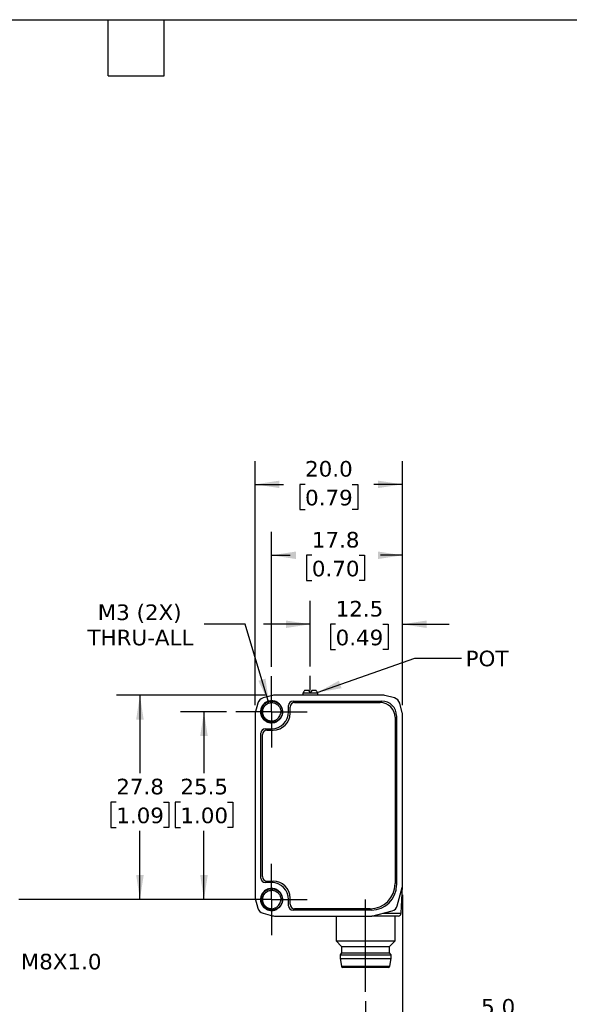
# Model space of a CAD drawing. Header units: millimetres. Extents: x 6 to 273, y 6 to 210.
# Tile 3 of 4: x 124 to 198, y 76 to 210. Entities that reach past the tile are written whole.
import ezdxf

# ---------------------------------------------------------------- set-up
doc = ezdxf.new("R2010")
doc.units = ezdxf.units.MM
doc.linetypes.add('SLD-Center', pattern=[19.05, 15.24, -1.27, 1.27, -1.27])
doc.linetypes.add('SLD-Solid', pattern=[0])
doc.layers.add('CENTER', color=40, linetype='SLD-Center')
doc.layers.add('DIMENSIONS', color=140, linetype='SLD-Solid', lineweight=25)
doc.layers.add('TEXT', color=140, linetype='SLD-Solid', lineweight=25)
doc.styles.add('SLDTEXTSTYLE1', font='VERDANA.TTF')
doc.styles.get("Standard").update_dxf_attribs({"font": 'VERDANA.TTF'})
doc.dimstyles.new('SLDDIMSTYLE0', dxfattribs={"dimtxt": 2.158008, "dimasz": 3.302, "dimexe": 0, "dimexo": 0.0625, "dimgap": 0.539502, "dimtad": 0, "dimtih": 1, "dimtoh": 1, "dimrnd": 1e-09, "dimzin": 4, "dimdsep": 46, "dimtxsty": 'SLDTEXTSTYLE1', "dimsah": 1, "dimcen": 0.09, "dimadec": 0, "dimazin": 1, "dimtfac": 1, "dimtmove": 0, "dimatfit": 0, "dimfxl": 0, "dimfrac": 2, "dimtolj": 1, "dimtzin": 12, "dimarcsym": 0})
doc.dimstyles.new('SLDDIMSTYLE1', dxfattribs={"dimtxt": 2.158008, "dimasz": 3.302, "dimexe": 0, "dimexo": 0.0625, "dimgap": 0.539502, "dimtad": 0, "dimtih": 1, "dimtoh": 1, "dimrnd": 1e-09, "dimzin": 12, "dimdsep": 46, "dimtxsty": 'SLDTEXTSTYLE1', "dimsah": 1, "dimcen": 0.09, "dimadec": 0, "dimazin": 3, "dimtfac": 1, "dimtmove": 0, "dimatfit": 0, "dimfxl": 0, "dimfrac": 2, "dimtolj": 1, "dimtzin": 12, "dimarcsym": 0})
doc.dimstyles.new('SLDDIMSTYLE2', dxfattribs={"dimtxt": 2.158008, "dimasz": 3.302, "dimexe": 0, "dimexo": 0.0625, "dimgap": 0.539502, "dimtad": 0, "dimtih": 1, "dimtoh": 1, "dimrnd": 1e-09, "dimzin": 12, "dimdsep": 46, "dimtxsty": 'SLDTEXTSTYLE1', "dimsah": 1, "dimcen": 0.09, "dimadec": 0, "dimazin": 3, "dimtfac": 1, "dimtofl": 0, "dimtmove": 0, "dimatfit": 3, "dimfxl": 0, "dimfrac": 2, "dimtolj": 1, "dimtzin": 12, "dimarcsym": 0})
doc.dimstyles.new('SLDDIMSTYLE3', dxfattribs={"dimtxt": 2.158008, "dimasz": 3.302, "dimexe": 0, "dimexo": 0.0625, "dimgap": 0.539502, "dimtad": 0, "dimtih": 1, "dimtoh": 1, "dimrnd": 1e-09, "dimzin": 12, "dimdsep": 46, "dimtxsty": 'SLDTEXTSTYLE1', "dimsah": 1, "dimcen": 0, "dimadec": 0, "dimazin": 3, "dimtfac": 1, "dimtofl": 0, "dimtmove": 0, "dimatfit": 3, "dimfxl": 0, "dimfrac": 2, "dimtolj": 1, "dimtzin": 12, "dimarcsym": 0})
doc.dimstyles.new('SLDDIMSTYLE4', dxfattribs={"dimtxt": 2.158008, "dimasz": 3.302, "dimexe": 0, "dimexo": 0.0625, "dimgap": 0.539502, "dimtad": 0, "dimtih": 1, "dimtoh": 1, "dimrnd": 1e-09, "dimzin": 4, "dimdsep": 46, "dimtxsty": 'SLDTEXTSTYLE1', "dimsah": 1, "dimcen": 0.09, "dimadec": 0, "dimazin": 1, "dimtfac": 1, "dimtofl": 0, "dimtmove": 0, "dimatfit": 3, "dimfxl": 0, "dimfrac": 2, "dimtolj": 1, "dimtzin": 12, "dimarcsym": 0})
doc.dimstyles.new('SLDDIMSTYLE5', dxfattribs={"dimtxt": 0.18, "dimasz": 3.302, "dimexe": 0, "dimexo": 0.0625, "dimgap": 0, "dimtad": 0, "dimtih": 1, "dimtoh": 1, "dimdec": 0, "dimrnd": 1e-09, "dimzin": 0, "dimdsep": 46, "dimtxsty": 'Standard', "dimsah": 1, "dimcen": 0.09, "dimadec": 0, "dimazin": 0, "dimtfac": 3.302, "dimtdec": 0, "dimtofl": 0, "dimtmove": 0, "dimatfit": 3, "dimfxl": 0, "dimfrac": 2, "dimtolj": 1, "dimtzin": 0, "dimarcsym": 0})

# ---------------------------------------------------------------- blocks, each defined once
blk = doc.blocks.new('_D')
at = {"layer": 'DIMENSIONS'}
for p, q in [((175.82, 90.63), (175.82, 70.14)), ((170.82, 76.19), (170.82, 70.14)), ((170.82, 73.32), (164.47, 73.32)), ((175.82, 73.32), (182.69, 73.32)), ((185.61, 73.32), (184.89, 73.32)), ((184.89, 73.32), (184.89, 69.89)), ((192.02, 73.32), (192.75, 73.32)), ((192.75, 73.32), (192.75, 69.89)), ((184.89, 69.89), (185.61, 69.89)), ((192.75, 69.89), (192.02, 69.89))]:
    blk.add_line(p, q, dxfattribs=at)
for points in [[(170.82, 73.32), (167.52, 73.82), (167.52, 72.81)], [(175.82, 73.32), (179.12, 72.81), (179.12, 73.82)]]:
    blk.add_solid(points, dxfattribs=at)
at = {"layer": 'DIMENSIONS', "char_height": 2.117, "attachment_point": 1, "style": 'SLDTEXTSTYLE1'}
for s, insert in [('5.0', (186.51, 76.49)), ('0.20', (185.61, 72.57))]:
    blk.add_mtext(s, dxfattribs=dict(at, insert=insert))
blk = doc.blocks.new('_D_3')
at = {"layer": 'DIMENSIONS'}
for p, q in [((163.32, 121.69), (163.32, 130.59)), ((175.82, 116.41), (175.82, 130.59)), ((163.32, 127.41), (156.97, 127.41)), ((166.76, 127.41), (166.04, 127.41)), ((166.04, 127.41), (166.04, 123.98)), ((173.18, 127.41), (173.9, 127.41)), ((173.9, 127.41), (173.9, 123.98)), ((175.82, 127.41), (182.17, 127.41)), ((166.04, 123.98), (166.76, 123.98)), ((173.9, 123.98), (173.18, 123.98))]:
    blk.add_line(p, q, dxfattribs=at)
for points in [[(163.32, 127.41), (160.02, 127.92), (160.02, 126.9)], [(175.82, 127.41), (179.12, 126.9), (179.12, 127.92)]]:
    blk.add_solid(points, dxfattribs=at)
at = {"layer": 'DIMENSIONS', "char_height": 2.117, "attachment_point": 1, "style": 'SLDTEXTSTYLE1'}
for s, insert in [('12.5', (166.76, 130.58)), ('0.49', (166.76, 126.67))]:
    blk.add_mtext(s, dxfattribs=dict(at, insert=insert))
blk = doc.blocks.new('_D_4')
at = {"layer": 'DIMENSIONS'}
for p, q in [((154.47, 127.41), (148.91, 127.41)), ((157.71, 116.71), (154.47, 127.41))]:
    blk.add_line(p, q, dxfattribs=at)
blk.add_solid([(157.71, 116.71), (157.24, 120.02), (156.27, 119.73)], dxfattribs=at)
at = {"layer": 'DIMENSIONS', "char_height": 2.117, "attachment_point": 1, "style": 'SLDTEXTSTYLE1'}
for s, insert in [('M3 (2X)', (134.47, 130.1)), ('THRU-ALL', (133.08, 126.67))]:
    blk.add_mtext(s, dxfattribs=dict(at, insert=insert))
blk = doc.blocks.new('_D_5')
at = {"layer": 'DIMENSIONS'}
for p, q in [((158.07, 121.63), (158.07, 139.96)), ((175.82, 116.41), (175.82, 139.96)), ((158.07, 136.78), (160.61, 136.78)), ((163.53, 136.78), (162.81, 136.78)), ((162.81, 136.78), (162.81, 133.35)), ((169.95, 136.78), (170.67, 136.78)), ((170.67, 136.78), (170.67, 133.35)), ((175.82, 136.78), (172.87, 136.78)), ((162.81, 133.35), (163.53, 133.35)), ((170.67, 133.35), (169.95, 133.35))]:
    blk.add_line(p, q, dxfattribs=at)
for points in [[(158.07, 136.78), (161.37, 136.27), (161.37, 137.29)], [(175.82, 136.78), (172.52, 137.29), (172.52, 136.27)]]:
    blk.add_solid(points, dxfattribs=at)
at = {"layer": 'DIMENSIONS', "char_height": 2.117, "attachment_point": 1, "style": 'SLDTEXTSTYLE1'}
for s, insert in [('17.8', (163.53, 139.95)), ('0.70', (163.53, 136.04))]:
    blk.add_mtext(s, dxfattribs=dict(at, insert=insert))
blk = doc.blocks.new('_D_6')
at = {"layer": 'DIMENSIONS'}
for p, q in [((155.82, 116.41), (155.82, 149.59)), ((175.82, 116.41), (175.82, 149.59)), ((155.82, 146.42), (159.68, 146.42)), ((162.61, 146.42), (161.88, 146.42)), ((161.88, 146.42), (161.88, 142.99)), ((169.02, 146.42), (169.75, 146.42)), ((169.75, 146.42), (169.75, 142.99)), ((175.82, 146.42), (171.95, 146.42)), ((161.88, 142.99), (162.61, 142.99)), ((169.75, 142.99), (169.02, 142.99))]:
    blk.add_line(p, q, dxfattribs=at)
for points in [[(155.82, 146.42), (159.12, 145.91), (159.12, 146.92)], [(175.82, 146.42), (172.52, 146.92), (172.52, 145.91)]]:
    blk.add_solid(points, dxfattribs=at)
at = {"layer": 'DIMENSIONS', "char_height": 2.117, "attachment_point": 1, "style": 'SLDTEXTSTYLE1'}
for s, insert in [('20.0', (162.61, 149.59)), ('0.79', (162.61, 145.68))]:
    blk.add_mtext(s, dxfattribs=dict(at, insert=insert))
blk = doc.blocks.new('_D_7')
at = {"layer": 'DIMENSIONS'}
for p, q in [((151.96, 115.52), (145.72, 115.52)), ((148.89, 115.52), (148.89, 107.16)), ((145.69, 103.24), (144.96, 103.24)), ((144.96, 103.24), (144.96, 99.81)), ((152.1, 103.24), (152.82, 103.24)), ((152.82, 103.24), (152.82, 99.81)), ((144.96, 99.81), (145.69, 99.81)), ((148.89, 90.02), (148.89, 99.33)), ((152.82, 99.81), (152.1, 99.81)), ((151.96, 90.02), (145.72, 90.02))]:
    blk.add_line(p, q, dxfattribs=at)
for points in [[(148.89, 115.52), (148.38, 112.21), (149.4, 112.21)], [(148.89, 90.02), (149.4, 93.32), (148.38, 93.32)]]:
    blk.add_solid(points, dxfattribs=at)
at = {"layer": 'DIMENSIONS', "char_height": 2.117, "attachment_point": 1, "style": 'SLDTEXTSTYLE1'}
for s, insert in [('25.5', (145.69, 106.42)), ('1.00', (145.69, 102.5))]:
    blk.add_mtext(s, dxfattribs=dict(at, insert=insert))
blk = doc.blocks.new('_D_8')
at = {"layer": 'DIMENSIONS'}
for p, q in [((157.18, 117.77), (137.02, 117.77)), ((140.2, 117.77), (140.2, 107.16)), ((136.99, 103.24), (136.27, 103.24)), ((136.27, 103.24), (136.27, 99.81)), ((143.41, 103.24), (144.13, 103.24)), ((144.13, 103.24), (144.13, 99.81)), ((136.27, 99.81), (136.99, 99.81)), ((140.2, 90.02), (140.2, 99.33)), ((144.13, 99.81), (143.41, 99.81)), ((151.96, 90.02), (137.02, 90.02))]:
    blk.add_line(p, q, dxfattribs=at)
for points in [[(140.2, 117.77), (139.69, 114.46), (140.71, 114.46)], [(140.2, 90.02), (140.71, 93.32), (139.69, 93.32)]]:
    blk.add_solid(points, dxfattribs=at)
at = {"layer": 'DIMENSIONS', "char_height": 2.117, "attachment_point": 1, "style": 'SLDTEXTSTYLE1'}
for s, insert in [('27.8', (136.99, 106.42)), ('1.09', (136.99, 102.5))]:
    blk.add_mtext(s, dxfattribs=dict(at, insert=insert))
blk = doc.blocks.new('SW_CENTERMARKSYMBOL_0')
at = {"layer": 'CENTER', "color": 0}
for p, q in [((0, 2.54), (0, 4.84)), ((0, 0), (0, 2.54)), ((-2.54, 0), (-4.84, 0)), ((0, 0), (-2.54, 0)), ((0, 0), (0, -2.54)), ((0, 0), (2.54, 0)), ((2.54, 0), (4.84, 0)), ((0, -2.54), (0, -4.84))]:
    blk.add_line(p, q, dxfattribs=at)
blk = doc.blocks.new('SW_CENTERMARKSYMBOL_1')
at = {"layer": 'CENTER', "color": 0}
for p, q in [((0, 2.54), (0, 4.84)), ((0, 0), (0, 2.54)), ((-2.54, 0), (-4.84, 0)), ((0, 0), (-2.54, 0)), ((0, 0), (0, -2.54)), ((0, 0), (2.54, 0)), ((2.54, 0), (4.84, 0)), ((0, -2.54), (0, -4.84))]:
    blk.add_line(p, q, dxfattribs=at)

msp = doc.modelspace()

# ---------------------------------------------------------------- linework, layer by layer
for p, q in [((158.198, 117.733), (156.908, 117.393)), ((173.193, 117.766), (158.453, 117.766)), ((162.346, 118.086), (162.323, 118.041)), ((162.323, 118.041), (162.323, 117.766)), ((164.323, 118.041), (162.323, 118.041)), ((163.133, 118.416), (162.535, 118.416)), ((163.323, 118.086), (163.133, 118.416)), ((163.513, 118.416), (163.323, 118.086)), ((164.11, 118.416), (163.513, 118.416)), ((164.323, 118.041), (164.3, 118.086)), ((164.323, 117.766), (164.323, 118.041)), ((174.738, 117.393), (173.448, 117.733)), ((156.196, 116.681), (155.856, 115.391)), ((160.973, 116.966), (173.023, 116.966)), ((161.173, 116.766), (172.823, 116.766)), ((175.79, 115.391), (175.45, 116.681)), ((155.823, 115.136), (155.823, 90.396)), ((156.573, 115.516), (156.751, 115.516)), ((159.546, 115.516), (159.315, 115.516)), ((160.373, 115.516), (160.373, 116.366)), ((160.573, 115.316), (160.573, 116.166)), ((175.823, 91.896), (175.823, 115.136)), ((174.823, 114.766), (174.823, 92.166)), ((175.023, 114.966), (175.023, 91.966)), ((156.623, 92.916), (156.623, 112.616)), ((156.823, 93.116), (156.823, 112.416)), ((157.223, 113.216), (158.073, 113.216)), ((157.423, 113.016), (158.273, 113.016)), ((158.073, 92.316), (157.223, 92.316)), ((157.423, 92.516), (158.273, 92.516)), ((175.129, 89.168), (175.789, 91.638)), ((175.642, 88.147), (175.818, 91.8)), ((155.856, 90.142), (156.196, 88.852)), ((156.573, 90.016), (156.751, 90.016)), ((159.546, 90.016), (159.315, 90.016)), ((160.373, 89.166), (160.373, 90.016)), ((160.573, 89.366), (160.573, 90.216)), ((171.623, 88.566), (160.973, 88.566)), ((171.423, 88.766), (161.173, 88.766)), ((171.693, 87.766), (174.409, 88.457)), ((156.908, 88.139), (158.198, 87.799)), ((158.453, 87.766), (171.693, 87.766)), ((166.823, 87.766), (166.823, 84.38)), ((173.19, 88.147), (175.642, 88.147)), ((174.823, 84.38), (174.823, 87.766)), ((166.823, 84.38), (167.573, 83.63)), ((166.823, 84.38), (174.823, 84.38)), ((174.073, 83.63), (174.823, 84.38)), ((167.573, 83.63), (167.573, 82.766)), ((167.573, 83.63), (174.073, 83.63)), ((174.073, 82.766), (174.073, 83.63)), ((167.573, 82.766), (167.373, 82.516)), ((167.373, 82.516), (167.373, 82.016)), ((167.373, 82.516), (174.273, 82.516)), ((167.373, 82.016), (167.545, 80.935)), ((167.373, 82.016), (174.273, 82.016)), ((167.573, 82.766), (174.073, 82.766)), ((174.273, 82.516), (174.073, 82.766)), ((174.1, 80.935), (174.273, 82.016)), ((174.273, 82.016), (174.273, 82.516)), ((167.545, 80.935), (174.1, 80.935))]:
    msp.add_line(p, q)
for centre, radius, start, end in [((158.453, 116.766), 1, 90, 104.76542), ((173.193, 116.766), 1, 75.23458, 90), ((157.163, 116.426), 1, 104.76542, 165.23458), ((160.973, 116.366), 0.6, 90, 180), ((161.173, 116.166), 0.6, 90, 180), ((172.823, 114.766), 2, 0, 90), ((173.023, 114.966), 2, 0, 90), ((174.483, 116.426), 1, 14.76542, 75.23458), ((156.823, 115.136), 1, 165.23458, 180), ((158.073, 115.516), 2.3, 270, 0), ((158.273, 115.316), 2.3, 270, 0), ((174.823, 115.136), 1, 0, 14.76542), ((157.223, 112.616), 0.6, 90, 180), ((157.423, 112.416), 0.6, 90, 180), ((157.223, 92.916), 0.6, 180, 270), ((157.423, 93.116), 0.6, 180, 270), ((158.073, 90.016), 2.3, 0, 90), ((158.273, 90.216), 2.3, 0, 90), ((171.423, 92.166), 3.4, 270, 0), ((171.623, 91.966), 3.4, 270, 0), ((174.823, 91.896), 1, 345.03971, 360), ((156.823, 90.396), 1, 180, 194.76542), ((157.163, 89.106), 1, 194.76542, 255.23458), ((160.973, 89.166), 0.6, 180, 270), ((161.173, 89.366), 0.6, 180, 270), ((174.163, 89.426), 1, 284.2689, 345.03971), ((158.453, 88.766), 1, 255.23458, 270), ((175.243, 88.166), 0.4, 270, 357.2443), ((167.743, 80.966), 0.2, 189.06218, 270), ((173.903, 80.966), 0.2, 270, 350.93782)]:
    msp.add_arc(centre, radius, start, end)
for start_param, end_param in [(0.3927394, 0.4949341), (5.7882512, 5.8904459)]:
    msp.add_ellipse((163.323, 111.466), major_axis=(0, 7.523), ratio=0.2734697, start_param=start_param, end_param=end_param)
for points, knots in [([(159.56, 115.516), (159.56, 115.711), (159.522, 115.906), (159.374, 116.266), (159.264, 116.432), (158.989, 116.709), (158.824, 116.82), (158.463, 116.97), (158.268, 117.009), (157.877, 117.01), (157.682, 116.972), (157.32, 116.823), (157.153, 116.713), (156.875, 116.437), (156.764, 116.271), (156.613, 115.909), (156.573, 115.713), (156.573, 115.516)], [0, 0, 0, 0, 0.125, 0.125, 0.25, 0.25, 0.375, 0.375, 0.5, 0.5, 0.625, 0.625, 0.75, 0.75, 0.875, 0.875, 1, 1, 1, 1]), ([(159.564, 115.517), (159.557, 115.473), (159.541, 115.378), (159.516, 115.25), (159.482, 115.106), (159.42, 114.925), (159.301, 114.701), (159.079, 114.429), (158.689, 114.145), (158.115, 114.007), (157.511, 114.123), (157.023, 114.441), (156.692, 114.922), (156.556, 115.554), (156.731, 116.259), (157.279, 116.827), (158.037, 117.049), (158.804, 116.863), (159.378, 116.322), (159.531, 115.805), (159.538, 115.52), (159.537, 115.444), (159.527, 115.317), (159.494, 115.143), (159.421, 114.925), (159.288, 114.679), (159.073, 114.426), (158.761, 114.202), (158.351, 114.054), (157.863, 114.037), (157.347, 114.202), (156.889, 114.582), (156.599, 115.163), (156.59, 115.867), (156.935, 116.543), (157.617, 116.989), (158.489, 117.012), (159.275, 116.516), (159.617, 115.664), (159.445, 114.834), (158.936, 114.257), (158.249, 114.006), (157.561, 114.09), (157.009, 114.445), (156.673, 114.964), (156.573, 115.538), (156.684, 116.072), (156.954, 116.504), (157.322, 116.802), (157.73, 116.961), (158.13, 116.997), (158.491, 116.935), (158.795, 116.804), (159.036, 116.632), (159.216, 116.443), (159.343, 116.256), (159.427, 116.085), (159.478, 115.938), (159.507, 115.82), (159.522, 115.735), (159.528, 115.683), (159.552, 115.444), (159.495, 115), (159.147, 114.456), (158.628, 114.117), (158.043, 114.014), (157.487, 114.136), (157.036, 114.437), (156.733, 114.857), (156.594, 115.329), (156.611, 115.795), (156.759, 116.211), (157.005, 116.546), (157.313, 116.788), (157.649, 116.933), (157.986, 116.991), (158.302, 116.974), (158.584, 116.899), (158.825, 116.782), (159.022, 116.64), (159.177, 116.487), (159.294, 116.332), (159.379, 116.186), (159.438, 116.054), (159.476, 115.94), (159.501, 115.847), (159.515, 115.777), (159.522, 115.731), (159.525, 115.708), (159.526, 115.7)], [0, 0, 0, 0, 0.0037047, 0.0080053, 0.0107603, 0.0158759, 0.0237295, 0.0315819, 0.0446394, 0.0628293, 0.0784613, 0.0940934, 0.1097254, 0.1253574, 0.1460962, 0.1668352, 0.1875741, 0.2083129, 0.2290518, 0.2497908, 0.2504885, 0.2525805, 0.2560656, 0.2609432, 0.2672127, 0.2748701, 0.2839157, 0.294344, 0.3061543, 0.3193427, 0.3339042, 0.3498346, 0.3671295, 0.3857838, 0.4057917, 0.4271473, 0.4498442, 0.4738754, 0.4992344, 0.520394, 0.540634, 0.5599515, 0.578344, 0.5958091, 0.6123442, 0.6279468, 0.6426148, 0.6563455, 0.6691369, 0.6809882, 0.6918988, 0.7018645, 0.7108858, 0.7189609, 0.7260887, 0.7322678, 0.7374986, 0.7417788, 0.7451084, 0.7474872, 0.7489149, 0.7493911, 0.7672576, 0.7844712, 0.8010308, 0.8169353, 0.8321835, 0.8467744, 0.8607074, 0.873982, 0.8865968, 0.8985495, 0.90984, 0.9204693, 0.9304344, 0.9397355, 0.9483726, 0.9563435, 0.9636495, 0.9702888, 0.976261, 0.981567, 0.9862048, 0.9901745, 0.9934766, 0.9961105, 0.9980758, 0.9993723, 1, 1, 1, 1]), ([(156.751, 115.516), (156.763, 115.751), (156.839, 115.979), (157.091, 116.36), (157.267, 116.513), (157.467, 116.61)], [0, 0, 0, 0, 0.5, 0.5, 1, 1, 1, 1]), ([(157.348, 116.531), (157.293, 116.489), (157.173, 116.398), (157.027, 116.215), (156.911, 115.998), (156.837, 115.762), (156.827, 115.598), (156.823, 115.516)], [0, 0, 0, 0, 0.1735014, 0.3801261, 0.5867507, 0.7933754, 1, 1, 1, 1]), ([(157.467, 116.61), (157.5, 116.627), (157.566, 116.662), (157.669, 116.701), (157.772, 116.731), (157.874, 116.752), (157.974, 116.764), (158.197, 116.773), (158.497, 116.715), (158.783, 116.555), (158.957, 116.406), (159.077, 116.268), (159.18, 116.108), (159.259, 115.926), (159.312, 115.727), (159.319, 115.587), (159.323, 115.516)], [0, 0, 0, 0, 0.0435236, 0.0859015, 0.1271336, 0.1672198, 0.20616, 0.2439543, 0.4253037, 0.5505687, 0.6193154, 0.6893784, 0.7624781, 0.8386149, 0.9177889, 1, 1, 1, 1]), ([(156.573, 115.516), (156.573, 115.252), (156.646, 114.988), (156.914, 114.533), (157.109, 114.342), (157.569, 114.084), (157.834, 114.018), (158.36, 114.028), (158.622, 114.104), (158.846, 114.241)], [0, 0, 0, 0, 0.25, 0.25, 0.5, 0.5, 0.75, 0.75, 1, 1, 1, 1]), ([(158.832, 114.264), (158.605, 114.14), (158.348, 114.08), (157.844, 114.095), (157.597, 114.171), (157.181, 114.433), (157.011, 114.618), (156.79, 115.044), (156.739, 115.283), (156.751, 115.516)], [0, 0, 0, 0, 0.25, 0.25, 0.5, 0.5, 0.75, 0.75, 1, 1, 1, 1]), ([(156.823, 115.516), (156.824, 115.478), (156.826, 115.401), (156.842, 115.288), (156.867, 115.18), (156.901, 115.078), (156.942, 114.981), (156.989, 114.89), (157.043, 114.806), (157.101, 114.729), (157.162, 114.658), (157.227, 114.594), (157.295, 114.537), (157.363, 114.486), (157.433, 114.442), (157.503, 114.403), (157.572, 114.37), (157.641, 114.342), (157.709, 114.32), (157.775, 114.302), (157.839, 114.288), (157.901, 114.278), (157.96, 114.271), (158.017, 114.267), (158.182, 114.264), (158.462, 114.307), (158.875, 114.515), (159.164, 114.852), (159.283, 115.179), (159.32, 115.373), (159.327, 115.472), (159.33, 115.517)], [0, 0, 0, 0, 0.0296876, 0.0586604, 0.0869145, 0.1144465, 0.1412577, 0.1673526, 0.192731, 0.2173897, 0.2413267, 0.2645426, 0.2870406, 0.3088216, 0.329884, 0.350226, 0.3698466, 0.3887462, 0.4069269, 0.4243894, 0.4411334, 0.4571581, 0.4724626, 0.4870464, 0.5009094, 0.5982791, 0.7004812, 0.8493971, 0.924404, 0.9649137, 1, 1, 1, 1]), ([(159.563, 115.517), (159.564, 115.5), (159.567, 115.468), (159.568, 115.404), (159.559, 115.292), (159.529, 115.149), (159.468, 114.967), (159.378, 114.785), (159.252, 114.606), (159.113, 114.461), (158.974, 114.348), (158.877, 114.29), (158.832, 114.264)], [0, 0, 0, 0, 0.0326899, 0.0638605, 0.1272338, 0.2529295, 0.3507965, 0.5033757, 0.6488318, 0.7800126, 0.8970389, 1, 1, 1, 1]), ([(159.56, 90.016), (159.56, 90.211), (159.522, 90.406), (159.374, 90.766), (159.264, 90.932), (158.989, 91.209), (158.824, 91.32), (158.463, 91.47), (158.268, 91.509), (157.877, 91.51), (157.682, 91.472), (157.32, 91.323), (157.153, 91.213), (156.875, 90.937), (156.764, 90.771), (156.613, 90.409), (156.573, 90.213), (156.573, 90.016)], [0, 0, 0, 0, 0.125, 0.125, 0.25, 0.25, 0.375, 0.375, 0.5, 0.5, 0.625, 0.625, 0.75, 0.75, 0.875, 0.875, 1, 1, 1, 1]), ([(159.564, 90.017), (159.557, 89.973), (159.541, 89.878), (159.516, 89.75), (159.482, 89.606), (159.42, 89.425), (159.301, 89.201), (159.079, 88.929), (158.689, 88.645), (158.115, 88.507), (157.511, 88.623), (157.023, 88.941), (156.692, 89.422), (156.556, 90.054), (156.731, 90.759), (157.279, 91.327), (158.037, 91.549), (158.804, 91.363), (159.378, 90.822), (159.531, 90.305), (159.538, 90.02), (159.537, 89.944), (159.527, 89.817), (159.494, 89.643), (159.421, 89.425), (159.288, 89.179), (159.073, 88.926), (158.761, 88.702), (158.351, 88.554), (157.863, 88.537), (157.347, 88.702), (156.889, 89.082), (156.599, 89.663), (156.59, 90.367), (156.935, 91.043), (157.617, 91.489), (158.489, 91.512), (159.275, 91.016), (159.617, 90.164), (159.445, 89.334), (158.936, 88.757), (158.249, 88.506), (157.561, 88.59), (157.009, 88.945), (156.673, 89.464), (156.573, 90.038), (156.684, 90.572), (156.954, 91.004), (157.322, 91.302), (157.73, 91.461), (158.13, 91.497), (158.491, 91.435), (158.795, 91.304), (159.036, 91.132), (159.216, 90.943), (159.343, 90.756), (159.427, 90.585), (159.478, 90.438), (159.507, 90.32), (159.522, 90.235), (159.528, 90.183), (159.552, 89.944), (159.495, 89.5), (159.147, 88.956), (158.628, 88.617), (158.043, 88.514), (157.487, 88.636), (157.036, 88.937), (156.733, 89.357), (156.594, 89.829), (156.611, 90.295), (156.759, 90.711), (157.005, 91.046), (157.313, 91.288), (157.649, 91.433), (157.986, 91.491), (158.302, 91.474), (158.584, 91.399), (158.825, 91.282), (159.022, 91.14), (159.177, 90.987), (159.294, 90.832), (159.379, 90.686), (159.438, 90.554), (159.476, 90.44), (159.501, 90.347), (159.515, 90.277), (159.522, 90.231), (159.525, 90.208), (159.526, 90.2)], [0, 0, 0, 0, 0.0037047, 0.0080053, 0.0107603, 0.0158759, 0.0237295, 0.0315819, 0.0446394, 0.0628293, 0.0784613, 0.0940934, 0.1097254, 0.1253574, 0.1460962, 0.1668352, 0.1875741, 0.2083129, 0.2290518, 0.2497908, 0.2504885, 0.2525805, 0.2560656, 0.2609432, 0.2672127, 0.2748701, 0.2839157, 0.294344, 0.3061543, 0.3193427, 0.3339042, 0.3498346, 0.3671295, 0.3857838, 0.4057917, 0.4271473, 0.4498442, 0.4738754, 0.4992344, 0.520394, 0.540634, 0.5599515, 0.578344, 0.5958091, 0.6123442, 0.6279468, 0.6426148, 0.6563455, 0.6691369, 0.6809882, 0.6918988, 0.7018645, 0.7108858, 0.7189609, 0.7260887, 0.7322678, 0.7374986, 0.7417788, 0.7451084, 0.7474872, 0.7489149, 0.7493911, 0.7672576, 0.7844712, 0.8010308, 0.8169353, 0.8321835, 0.8467744, 0.8607074, 0.873982, 0.8865968, 0.8985495, 0.90984, 0.9204693, 0.9304344, 0.9397355, 0.9483726, 0.9563435, 0.9636495, 0.9702888, 0.976261, 0.981567, 0.9862048, 0.9901745, 0.9934766, 0.9961105, 0.9980758, 0.9993723, 1, 1, 1, 1]), ([(156.751, 90.016), (156.763, 90.251), (156.839, 90.479), (157.091, 90.86), (157.267, 91.013), (157.467, 91.11)], [0, 0, 0, 0, 0.5, 0.5, 1, 1, 1, 1]), ([(157.348, 91.031), (157.293, 90.989), (157.173, 90.898), (157.027, 90.715), (156.911, 90.498), (156.837, 90.262), (156.827, 90.098), (156.823, 90.016)], [0, 0, 0, 0, 0.1735014, 0.3801261, 0.5867507, 0.7933754, 1, 1, 1, 1]), ([(157.467, 91.11), (157.5, 91.127), (157.566, 91.162), (157.669, 91.201), (157.772, 91.231), (157.874, 91.252), (157.974, 91.264), (158.197, 91.273), (158.497, 91.215), (158.783, 91.055), (158.957, 90.906), (159.077, 90.768), (159.18, 90.608), (159.259, 90.426), (159.312, 90.227), (159.319, 90.087), (159.323, 90.016)], [0, 0, 0, 0, 0.0435236, 0.0859015, 0.1271336, 0.1672198, 0.20616, 0.2439543, 0.4253037, 0.5505687, 0.6193154, 0.6893784, 0.7624781, 0.8386149, 0.9177889, 1, 1, 1, 1]), ([(156.573, 90.016), (156.573, 89.752), (156.646, 89.488), (156.914, 89.033), (157.109, 88.842), (157.569, 88.584), (157.834, 88.518), (158.36, 88.528), (158.622, 88.604), (158.846, 88.741)], [0, 0, 0, 0, 0.25, 0.25, 0.5, 0.5, 0.75, 0.75, 1, 1, 1, 1]), ([(158.832, 88.764), (158.605, 88.64), (158.348, 88.58), (157.844, 88.595), (157.597, 88.671), (157.181, 88.933), (157.011, 89.118), (156.79, 89.544), (156.739, 89.783), (156.751, 90.016)], [0, 0, 0, 0, 0.25, 0.25, 0.5, 0.5, 0.75, 0.75, 1, 1, 1, 1]), ([(156.823, 90.016), (156.824, 89.978), (156.826, 89.901), (156.842, 89.788), (156.867, 89.68), (156.901, 89.578), (156.942, 89.481), (156.989, 89.39), (157.043, 89.306), (157.101, 89.229), (157.162, 89.158), (157.227, 89.094), (157.295, 89.037), (157.363, 88.986), (157.433, 88.942), (157.503, 88.903), (157.572, 88.87), (157.641, 88.842), (157.709, 88.82), (157.775, 88.802), (157.839, 88.788), (157.901, 88.778), (157.96, 88.771), (158.017, 88.767), (158.182, 88.764), (158.462, 88.807), (158.875, 89.015), (159.164, 89.352), (159.283, 89.679), (159.32, 89.873), (159.327, 89.972), (159.33, 90.017)], [0, 0, 0, 0, 0.0296876, 0.0586604, 0.0869145, 0.1144465, 0.1412577, 0.1673526, 0.192731, 0.2173897, 0.2413267, 0.2645426, 0.2870406, 0.3088216, 0.329884, 0.350226, 0.3698466, 0.3887462, 0.4069269, 0.4243894, 0.4411334, 0.4571581, 0.4724626, 0.4870464, 0.5009094, 0.5982791, 0.7004812, 0.8493971, 0.924404, 0.9649137, 1, 1, 1, 1]), ([(159.563, 90.017), (159.564, 90), (159.567, 89.968), (159.568, 89.904), (159.559, 89.792), (159.529, 89.649), (159.468, 89.467), (159.378, 89.285), (159.252, 89.106), (159.113, 88.961), (158.974, 88.848), (158.877, 88.79), (158.832, 88.764)], [0, 0, 0, 0, 0.0326899, 0.0638605, 0.1272338, 0.2529295, 0.3507965, 0.5033757, 0.6488318, 0.7800126, 0.8970389, 1, 1, 1, 1]), ([(175.243, 87.766), (175.243, 87.766), (174.889, 87.766), (173.595, 87.766), (172.694, 87.766), (171.693, 87.766)], [0, 0, 0, 0, 0.5, 0.5, 1, 1, 1, 1]), ([(173.903, 80.766), (173.903, 80.766), (172.523, 80.766), (169.123, 80.766), (167.743, 80.766), (167.743, 80.766)], [0, 0, 0, 0, 0.5, 0.5, 1, 1, 1, 1])]:
    msp.add_open_spline(points, degree=3, knots=knots)
at = {"layer": 'CENTER'}
for p, q in [((158.073, 90.016), (101.343, 90.016)), ((170.823, 77.464), (170.823, 90.016))]:
    msp.add_line(p, q, dxfattribs=at)
at = {"layer": 'DIMENSIONS'}
msp.add_line((163.323, 118.419), (163.323, 120.419), dxfattribs=at)
at = {"layer": 'TEXT'}
for p, q in [((6.35, 209.55), (273.05, 209.55)), ((135.89, 201.93), (135.89, 209.55)), ((143.51, 201.93), (143.51, 209.55)), ((135.89, 201.93), (143.51, 201.93))]:
    msp.add_line(p, q, dxfattribs=at)

# ---------------------------------------------------------------- block references
at = {"layer": 'CENTER'}
for name, p in [('SW_CENTERMARKSYMBOL_0', (158.073, 115.516)), ('SW_CENTERMARKSYMBOL_1', (158.073, 90.016))]:
    msp.add_blockref(name, p, dxfattribs=at)

# ---------------------------------------------------------------- texts
at = {"layer": 'TEXT', "char_height": 2.1167, "attachment_point": 1, "style": 'SLDTEXTSTYLE1'}
for s, insert in [('POT', (184.402, 123.82)), ('M8X1.0', (124.026, 82.636))]:
    msp.add_mtext(s, dxfattribs=dict(at, insert=insert))

# ---------------------------------------------------------------- dimensions: what is measured, and where the dimension line sits
at = {"layer": 'DIMENSIONS'}
for base, p1, p2, dimstyle, picture, middle in [((175.823, 146.416), (155.823, 115.136), (175.823, 115.136), 'SLDDIMSTYLE4', '_D_6', (165.815, 146.416)), ((175.823, 136.78), (158.073, 120.356), (175.823, 115.136), 'SLDDIMSTYLE2', '_D_5', (166.739, 136.78)), ((175.823, 127.411), (163.323, 120.419), (175.823, 115.136), 'SLDDIMSTYLE1', '_D_3', (169.97, 127.411)), ((175.823, 73.316), (170.823, 77.464), (175.823, 91.896), 'SLDDIMSTYLE0', '_D', (188.816, 73.316))]:
    dim = msp.add_linear_dim(base=base, p1=p1, p2=p2, dimstyle=dimstyle, dxfattribs=at)
    dim.commit()
    dim.dimension.update_dxf_attribs({"geometry": picture, "text_midpoint": middle, "dimtype": 160})
dim = msp.add_radius_dim(center=(158.073, 115.516), mpoint=(157.71, 116.713), text='M3 (2X)\\PTHRU-ALL', dimstyle='SLDDIMSTYLE3', dxfattribs=at)
dim.commit()
dim.dimension.update_dxf_attribs({"geometry": '_D_4', "text_midpoint": (140.2, 127.411), "dimtype": 164})
for base, p1, p2, picture, middle in [((140.2, 117.766), (153.233, 90.016), (158.453, 117.766), '_D_8', (140.2, 103.244)), ((148.892, 90.016), (153.233, 115.516), (153.233, 90.016), '_D_7', (148.892, 103.244))]:
    dim = msp.add_linear_dim(base=base, p1=p1, p2=p2, angle=90, dimstyle='SLDDIMSTYLE2', dxfattribs=at)
    dim.commit()
    dim.dimension.update_dxf_attribs({"geometry": picture, "text_midpoint": middle, "dimtype": 160})

# ---------------------------------------------------------------- leaders
at = {"layer": 'TEXT'}
msp.add_leader([(164.274, 118.137), (177.497, 122.796), (183.847, 122.796)], dimstyle='SLDDIMSTYLE5', dxfattribs=at)

doc.saveas('drawing.dxf')
